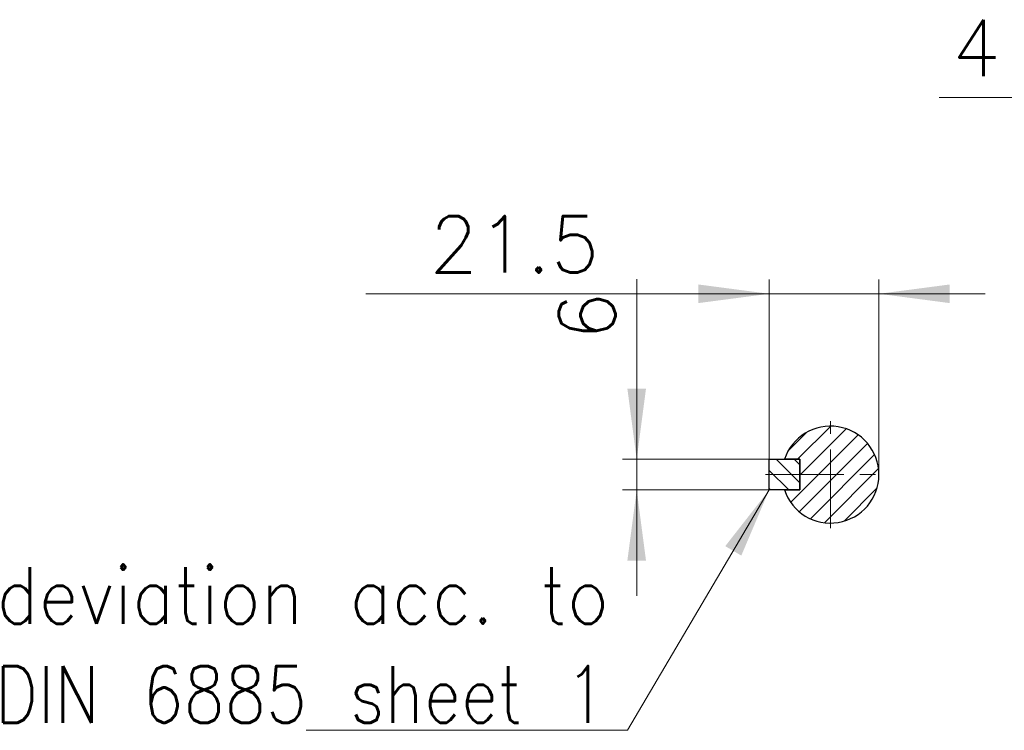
# Model space of a CAD drawing. Extents: x 0 to 1069, y 0 to 756.
# Tile 13 of 24: x 390 to 449, y 157 to 200. Entities that reach past the tile are written whole.
import ezdxf
from ezdxf.enums import TextEntityAlignment as Align

# ---------------------------------------------------------------- set-up
doc = ezdxf.new("R2010")
doc.units = 0
doc.header["$LTSCALE"] = 12.73
doc.header["$MEASUREMENT"] = 0
doc.linetypes.add('CENTER', pattern=[0.6, 0.375, -0.075, 0.075, -0.075])
doc.layers.add('13000_TOP', color=7, linetype='CONTINUOUS')
doc.layers.add('13100_TOP_DIM', color=7, linetype='CONTINUOUS')
doc.styles.get("Standard").update_dxf_attribs({"font": 'txt.shx'})

msp = doc.modelspace()

# ---------------------------------------------------------------- linework, layer by layer
at = {"layer": '13000_TOP', "color": 7, "linetype": 'CENTER', "lineweight": 13}
for p, q in [((438.887248, 169.449672), (438.887248, 175.95856)), ((434.935424, 172.704116), (442.219178, 172.704116))]:
    msp.add_line(p, q, dxfattribs=at)
at = {"layer": '13000_TOP', "color": 7, "linetype": 'CONTINUOUS', "lineweight": 25}
for p, q in [((435.167884, 171.774275), (435.167884, 173.633957)), ((435.167884, 173.633957), (436.093424, 173.633957)), ((437.027566, 173.633957), (436.093424, 173.633957)), ((436.093424, 173.633957), (437.027566, 173.633957)), ((437.027566, 171.774275), (437.027566, 173.633957)), ((437.027566, 173.633957), (437.027566, 171.774275)), ((437.027566, 171.774275), (435.167884, 171.774275)), ((436.093424, 171.774275), (437.027566, 171.774275))]:
    msp.add_line(p, q, dxfattribs=at)
msp.add_arc((438.887248, 172.704116), 2.944496, 198.40848, 161.59152, dxfattribs=at)
at = {"layer": '13100_TOP_DIM', "color": 7, "linetype": 'CONTINUOUS', "lineweight": 13}
for p, q in [((445.484811, 195.627424), (464.130386, 195.627424)), ((427.122032, 184.593156), (427.122032, 165.327687)), ((435.167884, 173.633957), (435.167884, 184.55401)), ((441.831745, 184.55401), (441.831745, 172.704116)), ((410.670851, 183.694465), (448.278332, 183.694465)), ((436.33255, 174.165448), (437.427693, 175.260591)), ((436.896887, 173.633957), (438.910396, 175.647465)), ((437.027566, 172.668808), (439.845587, 175.486829)), ((436.474028, 171.019442), (440.572302, 175.117716)), ((436.997609, 170.447194), (441.144771, 174.594356)), ((426.262487, 173.633957), (435.167884, 173.633957)), ((435.590574, 173.633957), (437.027566, 172.196965)), ((436.686402, 173.633957), (437.027566, 173.292793)), ((437.669882, 170.023639), (441.567155, 173.920912)), ((435.167884, 172.960819), (436.354428, 171.774275)), ((438.524542, 169.782471), (441.808612, 173.066541)), ((435.167884, 171.774275), (426.262487, 171.774275)), ((435.167884, 171.774275), (426.572434, 157.16201)), ((435.167884, 171.86499), (435.2586, 171.774275)), ((436.104081, 171.745323), (436.133033, 171.774275)), ((439.718904, 169.881006), (441.710586, 171.872687)), ((426.572434, 157.16201), (407.045773, 157.16201))]:
    msp.add_line(p, q, dxfattribs=at)
for points in [[(430.870159, 183.128658), (435.167884, 183.694465), (430.870159, 184.260271), (435.167884, 183.694465)], [(446.12947, 184.260271), (441.831745, 183.694465), (446.12947, 183.128658), (441.831745, 183.694465)], [(426.556226, 177.931682), (427.122032, 173.633957), (427.687838, 177.931682), (427.122032, 173.633957)], [(427.687838, 167.47655), (427.122032, 171.774275), (426.556226, 167.47655), (427.122032, 171.774275)], [(433.476539, 167.783044), (435.167884, 171.774275), (432.501163, 168.356794), (435.167884, 171.774275)]]:
    msp.add_solid(points, dxfattribs=at)

# ---------------------------------------------------------------- texts
for s, p in [('4', (447.741117, 196.916742)), ('21.5', (419.696074, 184.983782))]:
    msp.add_text(s, height=3.43818, dxfattribs=at).set_placement(p, align=Align.CENTER)
msp.add_text('6', height=3.43818, rotation=90, dxfattribs=at).set_placement((425.832714, 182.33685), align=Align.CENTER)
for s, p in [('deviation acc. to', (425.487619, 163.643745)), ('DIN 6885 sheet 1', (425.487619, 157.62693))]:
    msp.add_text(s, height=3.43818, dxfattribs=at).set_placement(p, align=Align.RIGHT)

doc.saveas('drawing.dxf')
